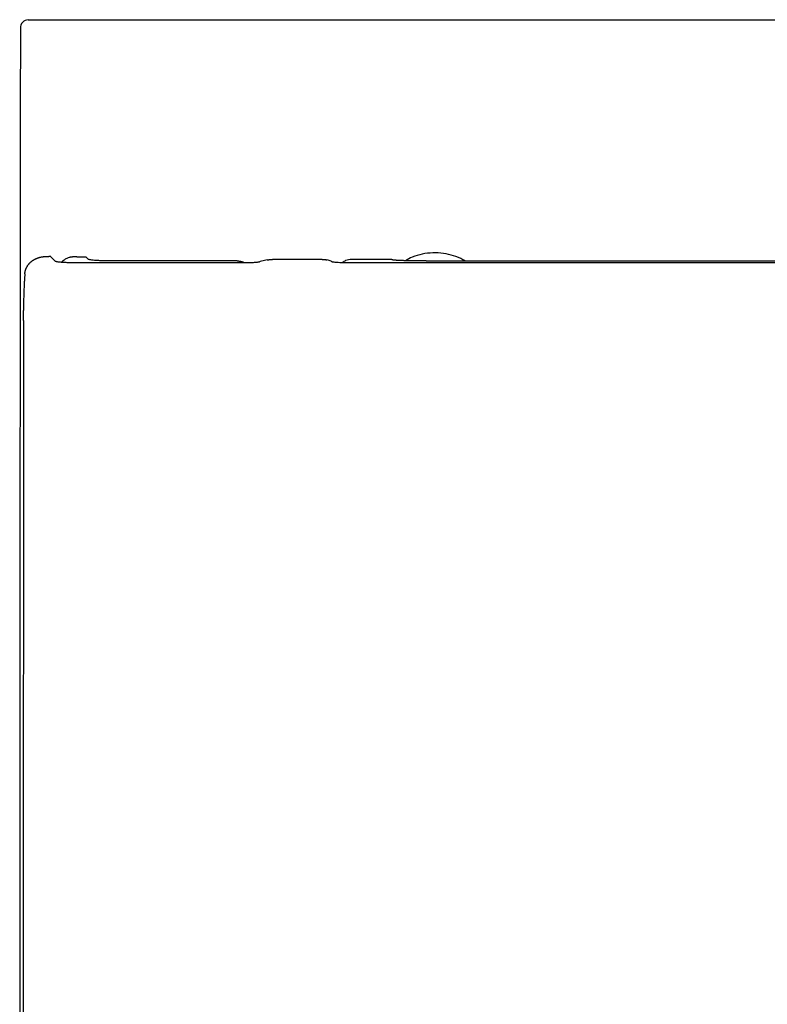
# Model space of a CAD drawing. Header units: millimetres. Extents: x 4104.551 to 4104.909, y 2363.958 to 2364.438.
# Tile 2 of 2: x 4104.551 to 4104.733, y 2364.198 to 2364.438. Entities that reach past the tile are written whole.
import ezdxf

# ---------------------------------------------------------------- set-up
doc = ezdxf.new("R2010")
doc.units = ezdxf.units.MM
doc.layers.add('SANINDUSA', color=3, linetype='Continuous')

msp = doc.modelspace()

# ---------------------------------------------------------------- linework, layer by layer
at = {"layer": 'SANINDUSA'}
for p, q in [((4104.552920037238, 2364.438090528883), (4104.906588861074, 2364.438120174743)), ((4104.558444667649, 2364.3803304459), (4104.55794746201, 2364.380331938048)), ((4104.558473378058, 2364.380306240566), (4104.559603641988, 2364.379176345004)), ((4104.56495337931, 2364.380307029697), (4104.566977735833, 2364.380307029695)), ((4104.567616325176, 2364.379668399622), (4104.566977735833, 2364.380307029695)), ((4104.610558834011, 2364.379396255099), (4104.610214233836, 2364.379309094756)), ((4104.610904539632, 2364.37947147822), (4104.610558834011, 2364.379396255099)), ((4104.611248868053, 2364.379534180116), (4104.610904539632, 2364.37947147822)), ((4104.624637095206, 2364.379647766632), (4104.612537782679, 2364.379647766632)), ((4104.626068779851, 2364.379470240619), (4104.625796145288, 2364.37953337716)), ((4104.626328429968, 2364.379394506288), (4104.626068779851, 2364.379470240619)), ((4104.64156917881, 2364.379647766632), (4104.631841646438, 2364.379647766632)), ((4104.604986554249, 2364.378787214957), (4104.565588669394, 2364.378787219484)), ((4104.603920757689, 2364.379278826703), (4104.573601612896, 2364.379278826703)), ((4104.605372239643, 2364.378788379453), (4104.604986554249, 2364.378787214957)), ((4104.605753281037, 2364.378791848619), (4104.605372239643, 2364.378788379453)), ((4104.606127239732, 2364.378797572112), (4104.605753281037, 2364.378791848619)), ((4104.606491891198, 2364.378805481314), (4104.606127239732, 2364.378797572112)), ((4104.606979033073, 2364.378820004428), (4104.606491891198, 2364.378805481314)), ((4104.607433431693, 2364.378838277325), (4104.606979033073, 2364.378820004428)), ((4104.6077984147, 2364.378856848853), (4104.607433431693, 2364.378838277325)), ((4104.608081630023, 2364.378874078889), (4104.6077984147, 2364.378856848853)), ((4104.608344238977, 2364.37889272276), (4104.608081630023, 2364.378874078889)), ((4104.608583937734, 2364.378912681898), (4104.608344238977, 2364.37889272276)), ((4104.608797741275, 2364.378933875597), (4104.608583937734, 2364.378912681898)), ((4104.608982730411, 2364.378956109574), (4104.608797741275, 2364.378933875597)), ((4104.609134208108, 2364.378979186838), (4104.608982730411, 2364.378956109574)), ((4104.60925064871, 2364.379003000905), (4104.609134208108, 2364.378979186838)), ((4104.609332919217, 2364.379027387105), (4104.60925064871, 2364.379003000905)), ((4104.609540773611, 2364.37910227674), (4104.609332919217, 2364.379027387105)), ((4104.609873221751, 2364.379210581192), (4104.609540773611, 2364.37910227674)), ((4104.610214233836, 2364.379309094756), (4104.609873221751, 2364.379210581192)), ((4104.626573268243, 2364.379306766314), (4104.626328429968, 2364.379394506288)), ((4104.626801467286, 2364.379207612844), (4104.626573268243, 2364.379306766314)), ((4104.627010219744, 2364.379098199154), (4104.626801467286, 2364.379207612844)), ((4104.627093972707, 2364.379045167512), (4104.627010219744, 2364.379098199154)), ((4104.627161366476, 2364.379019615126), (4104.627093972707, 2364.379045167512)), ((4104.627272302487, 2364.378994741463), (4104.627161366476, 2364.379019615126)), ((4104.627420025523, 2364.378970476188), (4104.627272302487, 2364.378994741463)), ((4104.627596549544, 2364.378946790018), (4104.627420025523, 2364.378970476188)), ((4104.627798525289, 2364.378924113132), (4104.627596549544, 2364.378946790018)), ((4104.628029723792, 2364.378902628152), (4104.627798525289, 2364.378924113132)), ((4104.628288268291, 2364.378882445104), (4104.628029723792, 2364.378902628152)), ((4104.628571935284, 2364.37886367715), (4104.628288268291, 2364.378882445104)), ((4104.62891608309, 2364.37884469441), (4104.628571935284, 2364.37886367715)), ((4104.629285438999, 2364.378828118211), (4104.62891608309, 2364.37884469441)), ((4104.629591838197, 2364.378816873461), (4104.629285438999, 2364.378828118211)), ((4104.629911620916, 2364.378807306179), (4104.629591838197, 2364.378816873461)), ((4104.630287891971, 2364.378798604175), (4104.629911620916, 2364.378807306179)), ((4104.630673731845, 2364.378792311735), (4104.630287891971, 2364.378798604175)), ((4104.63106653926, 2364.378788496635), (4104.630673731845, 2364.378792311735)), ((4104.631463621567, 2364.378787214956), (4104.63106653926, 2364.378788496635)), ((4104.729614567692, 2364.378787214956), (4104.631463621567, 2364.378787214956)), ((4104.650039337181, 2364.379278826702), (4104.729614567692, 2364.379278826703)), ((4104.729614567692, 2364.379278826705), (4104.809189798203, 2364.379278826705)), ((4104.827765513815, 2364.378787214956), (4104.729614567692, 2364.378787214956)), ((4104.551763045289, 2364.36496266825), (4104.551763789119, 2364.365167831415)), ((4104.551763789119, 2364.365167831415), (4104.551764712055, 2364.365372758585)), ((4104.551764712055, 2364.365372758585), (4104.55176581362, 2364.36557742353)), ((4104.55176581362, 2364.36557742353), (4104.551767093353, 2364.365781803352)), ((4104.551767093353, 2364.365781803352), (4104.551768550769, 2364.365985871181)), ((4104.551768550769, 2364.365985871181), (4104.551770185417, 2364.366189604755)), ((4104.551770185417, 2364.366189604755), (4104.551771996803, 2364.366392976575)), ((4104.551771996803, 2364.366392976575), (4104.551773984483, 2364.366595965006)), ((4104.551773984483, 2364.366595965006), (4104.551776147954, 2364.366798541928)), ((4104.551776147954, 2364.366798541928), (4104.551778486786, 2364.367000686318)), ((4104.551778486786, 2364.367000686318), (4104.551781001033, 2364.367202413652)), ((4104.551762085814, 2364.364346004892), (4104.551747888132, 2364.13571040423)), ((4104.551762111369, 2364.364757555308), (4104.551762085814, 2364.364346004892)), ((4104.551762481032, 2364.364757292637), (4104.551763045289, 2364.36496266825))]:
    msp.add_line(p, q, dxfattribs=at)
at = {"layer": 'SANINDUSA', "flags": 128}
for points in [[(4104.551036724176, 2364.436070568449), (4104.551025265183, 2364.416120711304), (4104.550936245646, 2364.26132543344), (4104.550869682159, 2364.145221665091)], [(4104.624637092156, 2364.379647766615), (4104.624687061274, 2364.379647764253), (4104.624736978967, 2364.379646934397)], [(4104.624736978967, 2364.379646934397), (4104.624786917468, 2364.379646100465), (4104.624836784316, 2364.379644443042)], [(4104.624836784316, 2364.379644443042), (4104.624886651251, 2364.379642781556), (4104.624936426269, 2364.379640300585)], [(4104.624936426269, 2364.379640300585), (4104.624986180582, 2364.379637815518), (4104.625035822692, 2364.379634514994)]]:
    msp.add_lwpolyline(points, dxfattribs=at)
at = {"layer": 'SANINDUSA'}
msp.add_arc((4104.552972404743, 2364.436175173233), 0.001916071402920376, 91.56612677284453, 183.065936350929, dxfattribs=at)
for points, knots in [([(4104.553946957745, 2364.379319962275), (4104.553972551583, 2364.379338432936), (4104.554023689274, 2364.379375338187), (4104.554075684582, 2364.37941063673), (4104.554101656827, 2364.37942826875)], [0, 0, 0, 0, 0.5004887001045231, 1, 1, 1, 1]), ([(4104.554101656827, 2364.37942826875), (4104.554133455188, 2364.379449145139), (4104.554197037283, 2364.379490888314), (4104.554260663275, 2364.379530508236), (4104.554292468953, 2364.37955031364)], [0, 0, 0, 0, 0.5001150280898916, 1, 1, 1, 1]), ([(4104.554292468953, 2364.37955031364), (4104.554325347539, 2364.379569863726), (4104.554391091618, 2364.379608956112), (4104.554456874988, 2364.379645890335), (4104.554489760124, 2364.379664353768)], [0, 0, 0, 0, 0.5000995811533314, 1, 1, 1, 1]), ([(4104.554489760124, 2364.379664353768), (4104.554523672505, 2364.37968255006), (4104.554591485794, 2364.379718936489), (4104.554659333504, 2364.379753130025), (4104.554693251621, 2364.379770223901)], [0, 0, 0, 0, 0.5000845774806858, 1, 1, 1, 1]), ([(4104.554693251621, 2364.379770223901), (4104.554728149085, 2364.379787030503), (4104.554797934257, 2364.379820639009), (4104.554867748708, 2364.379852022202), (4104.554902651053, 2364.379867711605)], [0, 0, 0, 0, 0.5000699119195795, 1, 1, 1, 1]), ([(4104.554902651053, 2364.379867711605), (4104.554938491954, 2364.379883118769), (4104.555010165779, 2364.379913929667), (4104.555081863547, 2364.379942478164), (4104.55511770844, 2364.379956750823)], [0, 0, 0, 0, 0.500055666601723, 0.9999999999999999, 0.9999999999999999, 0.9999999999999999, 0.9999999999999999]), ([(4104.55511770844, 2364.379956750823), (4104.555154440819, 2364.379970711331), (4104.555227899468, 2364.379998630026), (4104.555301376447, 2364.380024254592), (4104.555338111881, 2364.38003706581)], [0, 0, 0, 0, 0.5000415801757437, 1, 1, 1, 1]), ([(4104.555338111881, 2364.38003706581), (4104.555375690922, 2364.380049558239), (4104.555450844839, 2364.380074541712), (4104.555526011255, 2364.380097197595), (4104.555563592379, 2364.380108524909)], [0, 0, 0, 0, 0.5000277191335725, 1, 1, 1, 1]), ([(4104.555563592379, 2364.380108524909), (4104.555601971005, 2364.380119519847), (4104.555678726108, 2364.380141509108), (4104.555755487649, 2364.380161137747), (4104.555793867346, 2364.380170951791)], [0, 0, 0, 0, 0.5000139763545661, 0.9999999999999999, 0.9999999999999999, 0.9999999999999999, 0.9999999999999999]), ([(4104.555793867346, 2364.380170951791), (4104.555854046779, 2364.380185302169), (4104.555974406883, 2364.380214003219), (4104.556094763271, 2364.380237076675), (4104.556154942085, 2364.380248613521)], [0, 0, 0, 0, 0.499994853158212, 0.9999999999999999, 0.9999999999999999, 0.9999999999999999, 0.9999999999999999]), ([(4104.556154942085, 2364.380248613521), (4104.556216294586, 2364.380259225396), (4104.556339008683, 2364.380280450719), (4104.556461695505, 2364.380296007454), (4104.556523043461, 2364.380303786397)], [0, 0, 0, 0, 0.4999629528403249, 0.9999999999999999, 0.9999999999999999, 0.9999999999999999, 0.9999999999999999]), ([(4104.556523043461, 2364.380303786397), (4104.556585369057, 2364.380310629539), (4104.55671003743, 2364.380324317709), (4104.55683465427, 2364.380332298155), (4104.556896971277, 2364.380336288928)], [0, 0, 0, 0, 0.4999310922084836, 0.9999999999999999, 0.9999999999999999, 0.9999999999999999, 0.9999999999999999]), ([(4104.556896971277, 2364.380336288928), (4104.556960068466, 2364.380339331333), (4104.557086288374, 2364.380345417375), (4104.55721243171, 2364.380345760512), (4104.557275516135, 2364.380345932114)], [0, 0, 0, 0, 0.4998988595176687, 0.9999999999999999, 0.9999999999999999, 0.9999999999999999, 0.9999999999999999]), ([(4104.557275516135, 2364.380345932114), (4104.557349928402, 2364.380344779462), (4104.557498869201, 2364.380342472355), (4104.557722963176, 2364.380329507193), (4104.557864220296, 2364.380330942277), (4104.55794746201, 2364.380331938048)], [0, 0, 0, 0, 0.3328314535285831, 0.6661829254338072, 1, 1, 1, 1]), ([(4104.558473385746, 2364.380307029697), (4104.558468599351, 2364.380311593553), (4104.558459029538, 2364.380320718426), (4104.558449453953, 2364.380327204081), (4104.558444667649, 2364.3803304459)], [0, 0, 0, 0, 0.5001555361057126, 0.9999999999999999, 0.9999999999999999, 0.9999999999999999, 0.9999999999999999]), ([(4104.561016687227, 2364.378941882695), (4104.561025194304, 2364.378952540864), (4104.561103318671, 2364.37905041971), (4104.561324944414, 2364.379267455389), (4104.561656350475, 2364.379540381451), (4104.562041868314, 2364.379780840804), (4104.562407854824, 2364.379962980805), (4104.562795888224, 2364.38011447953), (4104.563067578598, 2364.380185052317), (4104.563204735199, 2364.380220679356)], [0, 0, 0, 0, 0.01522278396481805, 0.1397977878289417, 0.3526712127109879, 0.5090554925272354, 0.6691357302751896, 0.8329708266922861, 1, 1, 1, 1]), ([(4104.563201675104, 2364.380220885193), (4104.563263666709, 2364.380234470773), (4104.563387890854, 2364.380261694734), (4104.563577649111, 2364.380293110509), (4104.563769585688, 2364.380317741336), (4104.563963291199, 2364.380334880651), (4104.56415806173, 2364.380344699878), (4104.564353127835, 2364.380347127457), (4104.56454828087, 2364.380342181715), (4104.564741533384, 2364.380329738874), (4104.564877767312, 2364.380316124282), (4104.564948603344, 2364.380307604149), (4104.56495337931, 2364.380307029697)], [0, 0, 0, 0, 0.1091850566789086, 0.2187944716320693, 0.3287517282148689, 0.4389777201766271, 0.5493915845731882, 0.6599115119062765, 0.7704555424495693, 0.8809463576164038, 0.9919730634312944, 1, 1, 1, 1]), ([(4104.573601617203, 2364.379278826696), (4104.573223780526, 2364.379278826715), (4104.572845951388, 2364.379281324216), (4104.572103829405, 2364.37929122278), (4104.571743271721, 2364.379298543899), (4104.571042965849, 2364.379317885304), (4104.570702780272, 2364.37932998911), (4104.570069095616, 2364.379358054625), (4104.569774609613, 2364.379373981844), (4104.569229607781, 2364.379409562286), (4104.568977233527, 2364.379429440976), (4104.568536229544, 2364.379471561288), (4104.5683454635, 2364.379493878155), (4104.56802363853, 2364.37954103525), (4104.567893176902, 2364.379565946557), (4104.567703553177, 2364.379616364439), (4104.567642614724, 2364.379642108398), (4104.567616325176, 2364.379668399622)], [0, 0, 0, 0, 0.125, 0.125, 0.25, 0.25, 0.375, 0.375, 0.5, 0.5, 0.625, 0.625, 0.75, 0.75, 0.875, 0.875, 1, 1, 1, 1]), ([(4104.611248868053, 2364.379534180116), (4104.61127713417, 2364.379539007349), (4104.611333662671, 2364.379548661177), (4104.611390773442, 2364.379556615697), (4104.611419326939, 2364.379560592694)], [0, 0, 0, 0, 0.500033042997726, 1, 1, 1, 1]), ([(4104.611419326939, 2364.379560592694), (4104.611447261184, 2364.379564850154), (4104.611503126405, 2364.379573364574), (4104.611559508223, 2364.379580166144), (4104.611587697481, 2364.37958356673)], [0, 0, 0, 0, 0.5000292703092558, 1, 1, 1, 1]), ([(4104.611587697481, 2364.37958356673), (4104.611615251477, 2364.379587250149), (4104.61167035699, 2364.379594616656), (4104.611725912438, 2364.379600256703), (4104.611753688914, 2364.379603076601)], [0, 0, 0, 0, 0.5000224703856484, 1, 1, 1, 1]), ([(4104.611753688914, 2364.379603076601), (4104.611780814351, 2364.379606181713), (4104.611835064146, 2364.379612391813), (4104.611889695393, 2364.379616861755), (4104.611917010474, 2364.379619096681)], [0, 0, 0, 0, 0.5000099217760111, 1, 1, 1, 1]), ([(4104.611917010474, 2364.379619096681), (4104.611943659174, 2364.379621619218), (4104.611996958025, 2364.379626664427), (4104.612050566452, 2364.379629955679), (4104.612077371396, 2364.379631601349)], [0, 0, 0, 0, 0.4999863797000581, 0.9999999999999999, 0.9999999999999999, 0.9999999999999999, 0.9999999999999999]), ([(4104.612077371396, 2364.379631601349), (4104.61210349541, 2364.379633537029), (4104.61215574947, 2364.379637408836), (4104.61220823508, 2364.379639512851), (4104.612234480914, 2364.379640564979)], [0, 0, 0, 0, 0.499942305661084, 1, 1, 1, 1]), ([(4104.612234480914, 2364.379640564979), (4104.612260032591, 2364.37964190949), (4104.61231114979, 2364.379644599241), (4104.612362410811, 2364.37964550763), (4104.612388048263, 2364.379645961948)], [0, 0, 0, 0, 0.4998645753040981, 1, 1, 1, 1]), ([(4104.612388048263, 2364.379645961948), (4104.612412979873, 2364.379646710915), (4104.612462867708, 2364.37964820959), (4104.612512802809, 2364.379647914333), (4104.612537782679, 2364.379647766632)], [0, 0, 0, 0, 0.4997532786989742, 0.9999999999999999, 0.9999999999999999, 0.9999999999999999, 0.9999999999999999]), ([(4104.625035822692, 2364.379634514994), (4104.625068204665, 2364.379632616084), (4104.625132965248, 2364.379628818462), (4104.625197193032, 2364.379621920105), (4104.625229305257, 2364.379618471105)], [0, 0, 0, 0, 0.5000259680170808, 0.9999999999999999, 0.9999999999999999, 0.9999999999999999, 0.9999999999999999]), ([(4104.625229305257, 2364.379618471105), (4104.625261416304, 2364.379615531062), (4104.625325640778, 2364.379609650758), (4104.625389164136, 2364.379600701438), (4104.625420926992, 2364.379596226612)], [0, 0, 0, 0, 0.4999814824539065, 0.9999999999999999, 0.9999999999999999, 0.9999999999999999, 0.9999999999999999]), ([(4104.625420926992, 2364.379596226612), (4104.6254526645, 2364.379592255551), (4104.625516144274, 2364.379584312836), (4104.625578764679, 2364.379573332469), (4104.625610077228, 2364.379567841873)], [0, 0, 0, 0, 0.4999625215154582, 1, 1, 1, 1]), ([(4104.625610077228, 2364.379567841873), (4104.625641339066, 2364.379562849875), (4104.625703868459, 2364.379552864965), (4104.62576538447, 2364.379539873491), (4104.625796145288, 2364.37953337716)], [0, 0, 0, 0, 0.4999542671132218, 1, 1, 1, 1]), ([(4104.631841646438, 2364.379647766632), (4104.631320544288, 2364.379605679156), (4104.630468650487, 2364.379536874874), (4104.629803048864, 2364.379019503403), (4104.629544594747, 2364.37881860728)], [0, 0, 0, 0, 0.6116984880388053, 1, 1, 1, 1]), ([(4104.641595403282, 2364.379581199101), (4104.641592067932, 2364.379584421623), (4104.64158468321, 2364.379591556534), (4104.641580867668, 2364.379602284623), (4104.641577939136, 2364.379613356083), (4104.641574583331, 2364.379624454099), (4104.641572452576, 2364.379634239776), (4104.641571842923, 2364.379642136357), (4104.641569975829, 2364.379646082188), (4104.641569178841, 2364.379647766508)], [0, 0, 0, 0, 0.1455143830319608, 0.3221799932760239, 0.4832550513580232, 0.6443301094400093, 0.8221758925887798, 0.9240938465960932, 1, 1, 1, 1]), ([(4104.641638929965, 2364.37955923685), (4104.641629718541, 2364.379562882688), (4104.641611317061, 2364.379570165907), (4104.641600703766, 2364.379577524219), (4104.641595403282, 2364.379581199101)], [0, 0, 0, 0, 0.5005807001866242, 1, 1, 1, 1]), ([(4104.641713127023, 2364.379537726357), (4104.641698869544, 2364.379541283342), (4104.641670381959, 2364.379548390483), (4104.641649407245, 2364.379555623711), (4104.641638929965, 2364.37955923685)], [0, 0, 0, 0, 0.5004804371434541, 0.9999999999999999, 0.9999999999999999, 0.9999999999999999, 0.9999999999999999]), ([(4104.641816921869, 2364.379516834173), (4104.641797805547, 2364.379520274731), (4104.641759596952, 2364.379527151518), (4104.641728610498, 2364.37953420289), (4104.641713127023, 2364.379537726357)], [0, 0, 0, 0, 0.5003147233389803, 1, 1, 1, 1]), ([(4104.641949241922, 2364.379496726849), (4104.641925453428, 2364.37950002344), (4104.64187788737, 2364.37950661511), (4104.64183724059, 2364.37951342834), (4104.641816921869, 2364.379516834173)], [0, 0, 0, 0, 0.5001148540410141, 1, 1, 1, 1]), ([(4104.642109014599, 2364.379477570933), (4104.642080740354, 2364.379480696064), (4104.642024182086, 2364.379486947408), (4104.641974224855, 2364.379493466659), (4104.641949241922, 2364.379496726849)], [0, 0, 0, 0, 0.4999135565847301, 1, 1, 1, 1]), ([(4104.642295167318, 2364.379459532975), (4104.642262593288, 2364.379462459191), (4104.64219741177, 2364.37946831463), (4104.642138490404, 2364.379474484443), (4104.642109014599, 2364.379477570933)], [0, 0, 0, 0, 0.4997433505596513, 0.9999999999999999, 0.9999999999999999, 0.9999999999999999, 0.9999999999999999]), ([(4104.642550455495, 2364.379439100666), (4104.642506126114, 2364.379442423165), (4104.642417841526, 2364.379449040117), (4104.642335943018, 2364.379456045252), (4104.642295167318, 2364.379459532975)], [0, 0, 0, 0, 0.5021191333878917, 1, 1, 1, 1]), ([(4104.642828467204, 2364.379420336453), (4104.642780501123, 2364.379423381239), (4104.642685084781, 2364.379429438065), (4104.642595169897, 2364.379435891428), (4104.642550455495, 2364.379439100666)], [0, 0, 0, 0, 0.5027030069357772, 1, 1, 1, 1]), ([(4104.643126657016, 2364.379403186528), (4104.643075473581, 2364.379405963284), (4104.642973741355, 2364.379411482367), (4104.642876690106, 2364.379417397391), (4104.642828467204, 2364.379420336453)], [0, 0, 0, 0, 0.5031191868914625, 1, 1, 1, 1]), ([(4104.643442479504, 2364.379387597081), (4104.643388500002, 2364.379390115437), (4104.643281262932, 2364.379395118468), (4104.643177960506, 2364.379400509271), (4104.643126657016, 2364.379403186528)], [0, 0, 0, 0, 0.5033660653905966, 1, 1, 1, 1]), ([(4104.659466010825, 2364.379278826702), (4104.659303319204, 2364.37938396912), (4104.65844390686, 2364.37993937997), (4104.65667486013, 2364.380595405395), (4104.654206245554, 2364.381187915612), (4104.651622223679, 2364.381324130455), (4104.649057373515, 2364.381003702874), (4104.646778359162, 2364.380375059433), (4104.645487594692, 2364.379645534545), (4104.644941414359, 2364.379336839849)], [0, 0, 0, 0, 0.03817751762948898, 0.20167129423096, 0.3679244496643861, 0.5382953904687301, 0.7083389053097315, 0.8765851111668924, 1, 1, 1, 1]), ([(4104.552235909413, 2364.376830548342), (4104.552246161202, 2364.376867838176), (4104.552266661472, 2364.376942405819), (4104.552287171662, 2364.377015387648), (4104.552297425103, 2364.377051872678)], [0, 0, 0, 0, 0.5000806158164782, 1, 1, 1, 1]), ([(4104.552297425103, 2364.377051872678), (4104.552309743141, 2364.377088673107), (4104.552334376, 2364.377162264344), (4104.552359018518, 2364.377234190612), (4104.552371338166, 2364.377270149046)], [0, 0, 0, 0, 0.5000653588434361, 1, 1, 1, 1]), ([(4104.552371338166, 2364.377270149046), (4104.552385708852, 2364.377306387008), (4104.552414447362, 2364.377378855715), (4104.55244319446, 2364.377449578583), (4104.552457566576, 2364.377484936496)], [0, 0, 0, 0, 0.5000497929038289, 1, 1, 1, 1]), ([(4104.552457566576, 2364.377484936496), (4104.552473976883, 2364.377520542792), (4104.552506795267, 2364.377591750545), (4104.552539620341, 2364.377661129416), (4104.552556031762, 2364.377695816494)], [0, 0, 0, 0, 0.5000339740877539, 1, 1, 1, 1]), ([(4104.552556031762, 2364.377695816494), (4104.552574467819, 2364.377730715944), (4104.552611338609, 2364.377800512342), (4104.552648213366, 2364.377868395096), (4104.552666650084, 2364.377902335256)], [0, 0, 0, 0, 0.5000179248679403, 1, 1, 1, 1]), ([(4104.552666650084, 2364.377902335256), (4104.552689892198, 2364.377940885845), (4104.552736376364, 2364.378017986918), (4104.552782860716, 2364.378092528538), (4104.552806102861, 2364.378129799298)], [0, 0, 0, 0, 0.5000006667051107, 0.9999999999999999, 0.9999999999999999, 0.9999999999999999, 0.9999999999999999]), ([(4104.552806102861, 2364.378129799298), (4104.552831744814, 2364.378167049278), (4104.552883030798, 2364.378241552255), (4104.552934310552, 2364.378313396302), (4104.552959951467, 2364.37834931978)], [0, 0, 0, 0, 0.4999797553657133, 0.9999999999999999, 0.9999999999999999, 0.9999999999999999, 0.9999999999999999]), ([(4104.552959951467, 2364.37834931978), (4104.552995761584, 2364.378394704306), (4104.553067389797, 2364.378485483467), (4104.553138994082, 2364.378571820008), (4104.553174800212, 2364.378614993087)], [0, 0, 0, 0, 0.4999443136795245, 1, 1, 1, 1]), ([(4104.553174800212, 2364.378614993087), (4104.553214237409, 2364.378657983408), (4104.553293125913, 2364.378743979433), (4104.553371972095, 2364.378825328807), (4104.553411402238, 2364.37886601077)], [0, 0, 0, 0, 0.4999105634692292, 1, 1, 1, 1]), ([(4104.553411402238, 2364.37886601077), (4104.553454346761, 2364.378906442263), (4104.553540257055, 2364.378987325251), (4104.553626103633, 2364.379063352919), (4104.553669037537, 2364.379101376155)], [0, 0, 0, 0, 0.4998763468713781, 1, 1, 1, 1]), ([(4104.553669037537, 2364.379101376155), (4104.553715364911, 2364.379139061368), (4104.553808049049, 2364.379214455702), (4104.553900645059, 2364.379284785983), (4104.553946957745, 2364.379319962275)], [0, 0, 0, 0, 0.4998414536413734, 1, 1, 1, 1]), ([(4104.563852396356, 2364.378805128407), (4104.563779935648, 2364.378806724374), (4104.563639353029, 2364.378809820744), (4104.563437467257, 2364.378814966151), (4104.56324924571, 2364.378820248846), (4104.563073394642, 2364.378825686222), (4104.56290847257, 2364.378831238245), (4104.562603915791, 2364.378842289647), (4104.562192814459, 2364.378859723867), (4104.561626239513, 2364.378890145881), (4104.561087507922, 2364.378927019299), (4104.560600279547, 2364.378971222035), (4104.560248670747, 2364.379013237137), (4104.559995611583, 2364.379052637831), (4104.559829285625, 2364.379086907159), (4104.559716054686, 2364.37911856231), (4104.559641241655, 2364.379147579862), (4104.559616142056, 2364.379167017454), (4104.55960364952, 2364.379176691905)], [0, 0, 0, 0, 0.0314713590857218, 0.06105827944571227, 0.0890032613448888, 0.1154958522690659, 0.1407175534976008, 0.1648409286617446, 0.2576901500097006, 0.3395050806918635, 0.4605740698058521, 0.5691453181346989, 0.6696592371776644, 0.748730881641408, 0.8251509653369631, 0.8841582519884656, 0.9423434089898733, 1, 1, 1, 1]), ([(4104.565588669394, 2364.378787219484), (4104.565512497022, 2364.378787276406), (4104.565361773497, 2364.37878738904), (4104.565139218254, 2364.378788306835), (4104.564924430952, 2364.378789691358), (4104.56471964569, 2364.378791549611), (4104.564525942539, 2364.378793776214), (4104.564343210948, 2364.378796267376), (4104.564170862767, 2364.378799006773), (4104.564008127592, 2364.378801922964), (4104.563903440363, 2364.378804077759), (4104.563852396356, 2364.378805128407)], [0, 0, 0, 0, 0.1297267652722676, 0.256692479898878, 0.379581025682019, 0.497047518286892, 0.6083345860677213, 0.7138911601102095, 0.8141097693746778, 0.9093625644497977, 1, 1, 1, 1]), ([(4104.603920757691, 2364.379278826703), (4104.603971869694, 2364.379278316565), (4104.604073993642, 2364.379277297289), (4104.604175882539, 2364.379270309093), (4104.604226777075, 2364.379266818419)], [0, 0, 0, 0, 0.5004898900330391, 0.9999999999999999, 0.9999999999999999, 0.9999999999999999, 0.9999999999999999]), ([(4104.604226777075, 2364.379266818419), (4104.604277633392, 2364.3792623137), (4104.604379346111, 2364.379253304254), (4104.604480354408, 2364.379238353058), (4104.6045308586, 2364.379230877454)], [0, 0, 0, 0, 0.4999995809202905, 1, 1, 1, 1]), ([(4104.6045308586, 2364.379230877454), (4104.604581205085, 2364.379222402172), (4104.604681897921, 2364.37920545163), (4104.604781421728, 2364.379182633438), (4104.604831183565, 2364.379171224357)], [0, 0, 0, 0, 0.5000006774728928, 0.9999999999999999, 0.9999999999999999, 0.9999999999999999, 0.9999999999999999]), ([(4104.604831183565, 2364.379171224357), (4104.604880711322, 2364.379158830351), (4104.604979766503, 2364.379134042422), (4104.605077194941, 2364.379103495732), (4104.605125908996, 2364.379088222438)], [0, 0, 0, 0, 0.5000016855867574, 1, 1, 1, 1]), ([(4104.605125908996, 2364.379088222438), (4104.605174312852, 2364.379071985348), (4104.60527112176, 2364.379039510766), (4104.605365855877, 2364.379001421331), (4104.60541322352, 2364.378982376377)], [0, 0, 0, 0, 0.4999938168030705, 0.9999999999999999, 0.9999999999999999, 0.9999999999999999, 0.9999999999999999]), ([(4104.60541322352, 2364.378982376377), (4104.605460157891, 2364.378962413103), (4104.605554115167, 2364.378922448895), (4104.605645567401, 2364.378877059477), (4104.605691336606, 2364.378854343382)], [0, 0, 0, 0, 0.4995288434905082, 1, 1, 1, 1]), ([(4104.643773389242, 2364.379373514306), (4104.643717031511, 2364.379375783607), (4104.643605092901, 2364.379380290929), (4104.643496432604, 2364.379385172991), (4104.643442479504, 2364.379387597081)], [0, 0, 0, 0, 0.5034699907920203, 1, 1, 1, 1]), ([(4104.644116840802, 2364.379360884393), (4104.64405852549, 2364.379362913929), (4104.643942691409, 2364.379366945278), (4104.643829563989, 2364.379371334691), (4104.643773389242, 2364.379373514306)], [0, 0, 0, 0, 0.5034382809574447, 1, 1, 1, 1]), ([(4104.644470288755, 2364.379349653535), (4104.644410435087, 2364.379351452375), (4104.644291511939, 2364.379355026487), (4104.644174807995, 2364.379358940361), (4104.644116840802, 2364.379360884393)], [0, 0, 0, 0, 0.5032970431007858, 1, 1, 1, 1]), ([(4104.645061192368, 2364.379333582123), (4104.644961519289, 2364.379336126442), (4104.644762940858, 2364.379341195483), (4104.644567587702, 2364.379346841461), (4104.644470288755, 2364.379349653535)], [0, 0, 0, 0, 0.5019330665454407, 1, 1, 1, 1]), ([(4104.645662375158, 2364.3793198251), (4104.645561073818, 2364.379321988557), (4104.64535937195, 2364.379326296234), (4104.64516028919, 2364.379331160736), (4104.645061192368, 2364.379333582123)], [0, 0, 0, 0, 0.5022330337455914, 1, 1, 1, 1]), ([(4104.646272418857, 2364.379308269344), (4104.646169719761, 2364.379310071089), (4104.645965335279, 2364.379313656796), (4104.645763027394, 2364.379317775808), (4104.645662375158, 2364.3793198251)], [0, 0, 0, 0, 0.5024799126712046, 1, 1, 1, 1]), ([(4104.646889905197, 2364.379298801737), (4104.646786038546, 2364.379300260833), (4104.646579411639, 2364.379303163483), (4104.646374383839, 2364.379306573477), (4104.646272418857, 2364.379308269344)], [0, 0, 0, 0, 0.5026772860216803, 0.9999999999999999, 0.9999999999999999, 0.9999999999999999, 0.9999999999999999]), ([(4104.647513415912, 2364.379291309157), (4104.647408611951, 2364.379292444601), (4104.64720018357, 2364.37929470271), (4104.646992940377, 2364.379297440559), (4104.646889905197, 2364.379298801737)], [0, 0, 0, 0, 0.502829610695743, 1, 1, 1, 1]), ([(4104.648141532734, 2364.379285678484), (4104.648036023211, 2364.379286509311), (4104.647826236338, 2364.379288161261), (4104.647617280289, 2364.379290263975), (4104.647513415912, 2364.379291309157)], [0, 0, 0, 0, 0.5029367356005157, 1, 1, 1, 1]), ([(4104.648772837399, 2364.3792817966), (4104.64866685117, 2364.379282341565), (4104.648456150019, 2364.379283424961), (4104.648245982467, 2364.379284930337), (4104.648141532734, 2364.379285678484)], [0, 0, 0, 0, 0.5030168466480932, 1, 1, 1, 1]), ([(4104.649405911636, 2364.379279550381), (4104.649299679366, 2364.37927982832), (4104.649088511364, 2364.379280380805), (4104.648877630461, 2364.379281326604), (4104.648772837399, 2364.3792817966)], [0, 0, 0, 0, 0.5030699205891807, 1, 1, 1, 1]), ([(4104.650039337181, 2364.37927882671), (4104.64993308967, 2364.379278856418), (4104.649721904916, 2364.379278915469), (4104.649510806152, 2364.379279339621), (4104.649405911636, 2364.379279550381)], [0, 0, 0, 0, 0.5031021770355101, 1, 1, 1, 1]), ([(4104.55212654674, 2364.37615216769), (4104.552119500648, 2364.376058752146), (4104.55210524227, 2364.375869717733), (4104.552084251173, 2364.375572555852), (4104.552063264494, 2364.375260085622), (4104.552042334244, 2364.37493031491), (4104.552021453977, 2364.374582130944), (4104.552000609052, 2364.374214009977), (4104.55197984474, 2364.373823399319), (4104.55195695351, 2364.373363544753), (4104.55193205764, 2364.372822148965), (4104.551900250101, 2364.372056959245), (4104.551863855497, 2364.371045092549), (4104.551834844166, 2364.370039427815), (4104.551814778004, 2364.369198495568), (4104.551802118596, 2364.368589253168), (4104.551790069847, 2364.367919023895), (4104.551783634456, 2364.367450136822), (4104.551780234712, 2364.367202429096)], [0, 0, 0, 0, 0.03962031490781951, 0.08017512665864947, 0.1217726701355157, 0.164526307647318, 0.2085541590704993, 0.2539892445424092, 0.3010538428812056, 0.3499640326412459, 0.4166627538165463, 0.4877421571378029, 0.6064170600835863, 0.744221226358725, 0.800723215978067, 0.862367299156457, 0.927290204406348, 1, 1, 1, 1]), ([(4104.552126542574, 2364.376152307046), (4104.552129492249, 2364.376190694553), (4104.55213539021, 2364.376267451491), (4104.552141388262, 2364.376342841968), (4104.552144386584, 2364.376380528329)], [0, 0, 0, 0, 0.5001177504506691, 1, 1, 1, 1]), ([(4104.552150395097, 2364.376380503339), (4104.552156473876, 2364.376418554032), (4104.552168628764, 2364.376494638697), (4104.552180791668, 2364.376569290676), (4104.552186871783, 2364.376606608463)], [0, 0, 0, 0, 0.5001098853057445, 0.9999999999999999, 0.9999999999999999, 0.9999999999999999, 0.9999999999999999]), ([(4104.552186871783, 2364.376606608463), (4104.552195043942, 2364.376644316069), (4104.552211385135, 2364.376719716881), (4104.552227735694, 2364.376793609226), (4104.552235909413, 2364.376830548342)], [0, 0, 0, 0, 0.500095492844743, 1, 1, 1, 1])]:
    msp.add_open_spline(points, degree=3, knots=knots, dxfattribs=at)

doc.saveas('drawing.dxf')
